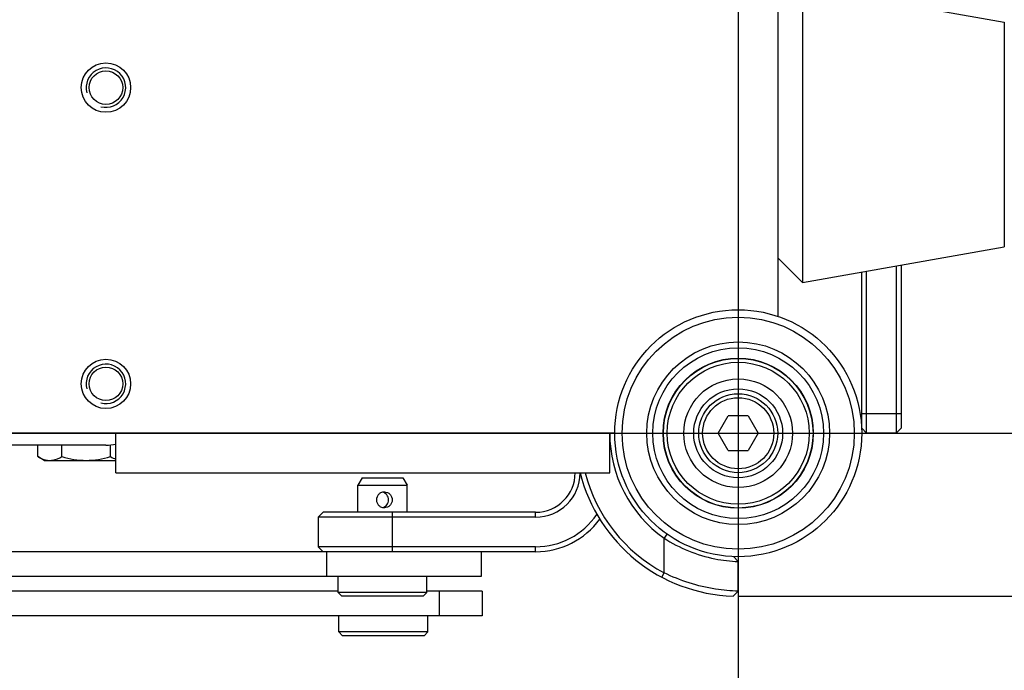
# Model space of a CAD drawing. Header units: millimetres. Extents: x 0 to 420, y 0 to 297.
# Tile 10 of 56: x 134 to 148, y 69 to 78. Entities that reach past the tile are written whole.
import ezdxf

# ---------------------------------------------------------------- set-up
doc = ezdxf.new("R2010")
doc.units = ezdxf.units.MM
doc.header["$LTSCALE"] = 23.1
doc.layers.get('0').update_dxf_attribs({"linetype": 'CONTINUOUS'})
doc.layers.add('02___PRT_ALL_AXES', color=7, linetype='CONTINUOUS')
doc.layers.add('DIM_PILOTEES', color=7, linetype='CONTINUOUS')
doc.styles.get("Standard").update_dxf_attribs({"font": 'txt', "width": 0.7})
doc.dimstyles.new('DIMSTYLE_1', dxfattribs={"dimtxt": 2.5, "dimasz": 3.5, "dimexe": 2, "dimexo": 0, "dimtad": 1, "dimlfac": 14.285714, "dimdsep": 46, "dimtxsty": 'Standard', "dimblk": '_FILLED', "dimblk1": '_FILLED', "dimblk2": '_FILLED', "dimcen": 0.09, "dimazin": 2, "dimtp": 0.8, "dimtm": 0.8, "dimtfac": 1, "dimtofl": 0, "dimtmove": 0, "dimatfit": 3, "dimldrblk": '_FILLED', "dimfxl": 0, "dimtolj": 1, "dimarcsym": 0})
doc.dimstyles.new('DIMSTYLE_2', dxfattribs={"dimtxt": 2.5, "dimasz": 3.5, "dimexe": 2, "dimexo": 0, "dimtad": 1, "dimlfac": 14.285714, "dimdsep": 46, "dimtxsty": 'Standard', "dimblk": '_FILLED', "dimblk1": '_FILLED', "dimblk2": '_FILLED', "dimcen": 0.09, "dimazin": 2, "dimtp": 1.2, "dimtm": 1.2, "dimtfac": 1, "dimtofl": 0, "dimtmove": 0, "dimatfit": 3, "dimldrblk": '_FILLED', "dimfxl": 0, "dimtolj": 1, "dimarcsym": 0})

# ---------------------------------------------------------------- blocks, each defined once
blk = doc.blocks.new('_FILLED')
at = {"color": 0, "linetype": 'ByBlock'}
blk.add_solid([(0, 0), (-1, 0.1429), (-1, -0.1429)], dxfattribs=at)
blk = doc.blocks.new('*D1')
at = {"layer": 'DIM_PILOTEES', "color": 2, "linetype": 'Continuous'}
for p, q in [((108.182, 123.596), (159.01, 123.596)), ((157.01, 123.596), (157.01, 97.906)), ((157.01, 72.216), (157.01, 97.906)), ((108.182, 72.216), (159.01, 72.216))]:
    blk.add_line(p, q, dxfattribs=at)
at = {"layer": 'DIM_PILOTEES', "color": 2, "linetype": 'Continuous', "xscale": 3.5, "yscale": 3.5, "zscale": 3.5}
for p, rotation in [((157.01, 123.596), 90), ((157.01, 72.216), 270)]:
    blk.add_blockref('_FILLED', p, dxfattribs=dict(at, rotation=rotation))
at = {"layer": 'DIM_PILOTEES', "color": 2, "linetype": 'Continuous', "insert": (153.885, 97.906), "char_height": 2.5, "width": 8.57143, "attachment_point": 2, "rotation": 90, "line_spacing_factor": 0.9}
blk.add_mtext('{\\ftxt;\\W0.0001;\\H0.0001;\\~}{\\ftxt;\\W2.2857142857;\\H2.5; }{\\ftxt;\\W0.0001;\\H0.0001;\\~}', dxfattribs=at)
blk = doc.blocks.new('*D2')
at = {"layer": 'DIM_PILOTEES', "color": 2, "linetype": 'Continuous'}
for p, q in [((72.622, 97.906), (72.622, 58.168)), ((143.742, 97.906), (143.742, 58.168)), ((72.622, 60.168), (108.182, 60.168)), ((143.742, 60.168), (108.182, 60.168))]:
    blk.add_line(p, q, dxfattribs=at)
at = {"layer": 'DIM_PILOTEES', "color": 2, "linetype": 'Continuous', "xscale": 3.5, "yscale": 3.5, "zscale": 3.5, "rotation": 180}
blk.add_blockref('_FILLED', (72.622, 60.168), dxfattribs=at)
at = {"layer": 'DIM_PILOTEES', "color": 2, "linetype": 'Continuous', "xscale": 3.5, "yscale": 3.5, "zscale": 3.5}
blk.add_blockref('_FILLED', (143.742, 60.168), dxfattribs=at)
at = {"layer": 'DIM_PILOTEES', "color": 2, "linetype": 'Continuous', "insert": (108.182, 63.293), "char_height": 2.5, "width": 10.17857, "attachment_point": 2, "line_spacing_factor": 0.9}
blk.add_mtext('{\\ftxt;\\W0.0001;\\H0.0001;\\~}{\\ftxt;\\W2.7142857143;\\H2.5; }{\\ftxt;\\W0.0001;\\H0.0001;\\~}', dxfattribs=at)
blk = doc.blocks.new('*D3')
at = {"layer": 'DIM_PILOTEES', "color": 2, "linetype": 'Continuous'}
for p, q in [((143.742, 125.906), (167.635, 125.906)), ((165.635, 125.906), (165.635, 97.906)), ((165.635, 69.906), (165.635, 97.906)), ((143.742, 69.906), (167.635, 69.906))]:
    blk.add_line(p, q, dxfattribs=at)
at = {"layer": 'DIM_PILOTEES', "color": 2, "linetype": 'Continuous', "xscale": 3.5, "yscale": 3.5, "zscale": 3.5}
for p, rotation in [((165.635, 125.906), 90), ((165.635, 69.906), 270)]:
    blk.add_blockref('_FILLED', p, dxfattribs=dict(at, rotation=rotation))
at = {"layer": 'DIM_PILOTEES', "color": 2, "linetype": 'Continuous', "insert": (162.51, 97.906), "char_height": 2.5, "width": 8.83929, "attachment_point": 2, "rotation": 90, "line_spacing_factor": 0.9}
blk.add_mtext('{\\ftxt;\\W0.0001;\\H0.0001;\\~}{\\ftxt;\\W2.3571428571;\\H2.5; }{\\ftxt;\\W0.0001;\\H0.0001;\\~}', dxfattribs=at)
blk = doc.blocks.new('*D5')
at = {"layer": 'DIM_PILOTEES', "color": 2, "linetype": 'Continuous'}
for p, q in [((68.562, 76.44), (68.562, 51.672)), ((147.802, 76.451), (147.802, 51.672)), ((68.562, 53.672), (108.182, 53.672)), ((147.802, 53.672), (108.182, 53.672))]:
    blk.add_line(p, q, dxfattribs=at)
at = {"layer": 'DIM_PILOTEES', "color": 2, "linetype": 'Continuous', "xscale": 3.5, "yscale": 3.5, "zscale": 3.5, "rotation": 180}
blk.add_blockref('_FILLED', (68.562, 53.672), dxfattribs=at)
at = {"layer": 'DIM_PILOTEES', "color": 2, "linetype": 'Continuous', "xscale": 3.5, "yscale": 3.5, "zscale": 3.5}
blk.add_blockref('_FILLED', (147.802, 53.672), dxfattribs=at)
at = {"layer": 'DIM_PILOTEES', "color": 2, "linetype": 'Continuous', "insert": (108.182, 56.797), "char_height": 2.5, "width": 9.91071, "attachment_point": 2, "line_spacing_factor": 0.9}
blk.add_mtext('{\\ftxt;\\W0.0001;\\H0.0001;\\~}{\\ftxt;\\W2.6428571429;\\H2.5; }{\\ftxt;\\W0.0001;\\H0.0001;\\~}', dxfattribs=at)

msp = doc.modelspace()

# ---------------------------------------------------------------- linework, layer by layer
at = {"color": 7, "linetype": 'Continuous'}
for p, q in [((143.74153, 80.8258), (143.74153, 73.9658)), ((144.30153, 80.8258), (144.30153, 73.87263)), ((144.65153, 78.5508), (147.51279, 78.04214)), ((144.65153, 78.5508), (144.65153, 74.3508)), ((147.51279, 78.04214), (147.51279, 74.85947)), ((144.65153, 74.3508), (147.51279, 74.85947)), ((144.30153, 74.7008), (144.65153, 74.3508)), ((145.56153, 72.2158), (145.56153, 74.51258)), ((145.98153, 74.58725), (145.98153, 72.2158)), ((146.05153, 74.59969), (146.05153, 72.2858)), ((145.49153, 72.2858), (145.49153, 74.50014)), ((143.45863, 72.2158), (143.60008, 72.4608)), ((143.88298, 72.4608), (143.60008, 72.4608)), ((143.88298, 72.4608), (144.02443, 72.2158)), ((145.49153, 72.4958), (146.05153, 72.4958)), ((145.49153, 72.2858), (145.56153, 72.2158)), ((146.05153, 72.2858), (145.98153, 72.2158)), ((134.92153, 72.2158), (141.92153, 72.2158)), ((134.92153, 71.6558), (134.92153, 72.2158)), ((141.92153, 71.6558), (141.92153, 72.2158)), ((143.60008, 71.9708), (143.45863, 72.2158)), ((144.02443, 72.2158), (143.88298, 71.9708)), ((145.98153, 72.2158), (145.56153, 72.2158)), ((134.78153, 72.0478), (129.18153, 72.0478)), ((133.81449, 71.88397), (133.81449, 72.0478)), ((134.15801, 71.88397), (134.15801, 72.0478)), ((134.84506, 71.88397), (134.84506, 72.05135)), ((133.90657, 71.8308), (133.81449, 71.88397)), ((143.60008, 71.9708), (143.88298, 71.9708)), ((133.90657, 71.8308), (134.92153, 71.8308)), ((134.92153, 71.6558), (141.92153, 71.6558)), ((138.41215, 71.5858), (138.35153, 71.4808)), ((138.41215, 71.5858), (138.99091, 71.5858)), ((138.99091, 71.5858), (139.05153, 71.4808)), ((138.35153, 71.4808), (139.05153, 71.4808)), ((138.35153, 71.0958), (138.35153, 71.4808)), ((139.05153, 71.0958), (139.05153, 71.4808)), ((137.79153, 71.0258), (137.86153, 71.0958)), ((140.87153, 71.0258), (137.79153, 71.0258)), ((137.79153, 71.0258), (137.79153, 70.6058)), ((140.87153, 71.0958), (137.86153, 71.0958)), ((138.84153, 70.5358), (138.84153, 71.0958)), ((140.87153, 71.0258), (140.87153, 71.0958)), ((142.73192, 70.78641), (142.69153, 70.72923)), ((140.87153, 70.6058), (137.79153, 70.6058)), ((137.86153, 70.5358), (137.79153, 70.6058)), ((140.87153, 70.5358), (140.87153, 70.6058)), ((142.69153, 70.23714), (142.69153, 70.72923)), ((140.87153, 70.5358), (138.00855, 70.5358)), ((143.74153, 70.39715), (143.67422, 70.4671)), ((143.74153, 69.9769), (143.74153, 70.39715)), ((138.07153, 69.9583), (138.07153, 70.1858)), ((139.33153, 69.9583), (139.33153, 70.1858)), ((142.65872, 70.17531), (142.69153, 70.23714)), ((139.33153, 69.9583), (138.07153, 69.9583)), ((138.12403, 69.9058), (138.07153, 69.9583)), ((139.27903, 69.9058), (138.12403, 69.9058)), ((139.27903, 69.9058), (139.33153, 69.9583)), ((143.66934, 69.90693), (143.74153, 69.9769)), ((138.08195, 69.3983), (138.08195, 69.6258)), ((139.34195, 69.3983), (139.34195, 69.6258)), ((139.34195, 69.3983), (138.08195, 69.3983)), ((138.13445, 69.3458), (138.08195, 69.3983)), ((139.28945, 69.3458), (139.34195, 69.3983)), ((139.28945, 69.3458), (138.13445, 69.3458))]:
    msp.add_line(p, q, dxfattribs=at)
for radius in [1.75, 1.645, 1.295, 1.211, 1.06472, 1.0605, 1.00625, 0.77, 0.63, 0.56, 0.504]:
    msp.add_circle((143.74153, 72.2158), radius, dxfattribs=at)
for centre, radius, start, end in [((143.74153, 72.2158), 1.82, 180, 234.765582), ((134.78153, 72.7478), 0.7, 270, 281.547213), ((140.87153, 71.6558), 0.56, 270, 360), ((140.87153, 71.6558), 0.63, 270, 359.712754), ((143.74153, 72.2158), 2.31, 194.031201, 268.209215), ((143.74153, 72.2158), 2.24, 194.477522, 242.046813), ((140.87153, 71.6558), 1.05, 270, 325.736957), ((140.87153, 71.6558), 1.12, 270, 324.085668)]:
    msp.add_arc(centre, radius, start, end, dxfattribs=at)
for points, knots in [([(133.81449, 71.88397), (133.82821, 71.87604), (133.88133, 71.84788), (133.94182, 71.83078), (133.98625, 71.83081)], [0, 0, 0, 0, 0.26299896, 1, 1, 1, 1]), ([(133.98625, 71.83081), (134.00081, 71.8308), (134.06128, 71.83606), (134.11834, 71.86106), (134.15801, 71.88397)], [0, 0, 0, 0, 0.24128164, 1, 1, 1, 1]), ([(138.72792, 71.3828), (138.71327, 71.3828), (138.68369, 71.37688), (138.64628, 71.35206), (138.62089, 71.31495), (138.61183, 71.2708), (138.62089, 71.22666), (138.64628, 71.18955), (138.68369, 71.16473), (138.71327, 71.1588), (138.72792, 71.1588)], [0, 0, 0, 0, 0.12529301, 0.25022064, 0.3748641, 0.5000009, 0.62513668, 0.74978134, 0.87471328, 1, 1, 1, 1]), ([(138.78821, 71.2708), (138.78821, 71.29534), (138.77051, 71.34579), (138.72532, 71.37391), (138.70145, 71.37967)], [0, 0, 0, 0, 0.49979023, 1, 1, 1, 1]), ([(138.72792, 71.3828), (138.74245, 71.3828), (138.77166, 71.377), (138.80832, 71.35197), (138.83259, 71.31474), (138.83822, 71.28542), (138.83822, 71.2708)], [0, 0, 0, 0, 0.25093147, 0.49877749, 0.74754651, 1, 1, 1, 1]), ([(138.70149, 71.16195), (138.72535, 71.16771), (138.77052, 71.19583), (138.78821, 71.24627), (138.78821, 71.2708)], [0, 0, 0, 0, 0.50019581, 1, 1, 1, 1]), ([(138.83822, 71.2708), (138.83822, 71.25619), (138.83259, 71.22687), (138.80833, 71.18964), (138.77166, 71.16461), (138.74245, 71.1588), (138.72792, 71.1588)], [0, 0, 0, 0, 0.2524413, 0.50120571, 0.74905369, 1, 1, 1, 1]), ([(142.69153, 70.72923), (142.90795, 70.58656), (143.26184, 70.44392), (143.63138, 70.40071), (143.74153, 70.39715)], [0, 0, 0, 0, 0.7006925, 1, 1, 1, 1]), ([(143.74153, 69.9769), (143.63468, 69.97983), (143.27264, 70.0133), (142.92015, 70.12391), (142.69153, 70.23714)], [0, 0, 0, 0, 0.29587432, 1, 1, 1, 1])]:
    msp.add_open_spline(points, degree=3, knots=knots, dxfattribs=at)
for points in [[(134.15801, 71.88397), (134.26933, 71.85183), (134.38566, 71.83077), (134.50153, 71.83081)], [(134.50153, 71.83081), (134.6174, 71.83077), (134.73373, 71.85183), (134.84506, 71.88397)], [(134.84506, 71.88397), (134.86944, 71.86989), (134.89494, 71.85738), (134.9215, 71.84803)]]:
    msp.add_open_spline(points, degree=3, dxfattribs=at)
at = {"layer": '02___PRT_ALL_AXES', "color": 7, "linetype": 'Continuous'}
for p, q in [((143.74153, 121.8458), (143.74153, 73.9658)), ((141.99153, 72.2158), (74.37153, 72.2158)), ((138.00855, 70.5358), (78.50153, 70.5358)), ((137.90974, 70.5358), (137.90974, 70.1858)), ((140.10153, 70.5358), (140.10153, 70.1858)), ((140.10153, 70.1858), (78.01153, 70.1858)), ((138.07153, 69.9758), (76.26153, 69.9758)), ((140.11195, 69.9758), (139.33153, 69.9758)), ((139.50374, 69.9758), (139.50374, 69.6258)), ((140.11195, 69.9758), (140.11195, 69.6258)), ((140.11195, 69.6258), (76.26153, 69.6258))]:
    msp.add_line(p, q, dxfattribs=at)
for centre, radius in [((134.78153, 77.1158), 0.35), ((134.78153, 77.1158), 0.238), ((134.78153, 72.9158), 0.35), ((134.78153, 72.9158), 0.238)]:
    msp.add_circle(centre, radius, dxfattribs=at)
at = {"layer": '02___PRT_ALL_AXES', "color": 2, "linetype": 'Continuous'}
for centre in [(134.78153, 77.1158), (134.78153, 72.9158)]:
    msp.add_arc(centre, 0.28, 255, 195, dxfattribs=at)

# ---------------------------------------------------------------- dimensions: what is measured, and where the dimension line sits
at = {"layer": 'DIM_PILOTEES', "color": 2, "linetype": 'Continuous'}
for base, p1, p2, text, picture, middle in [((165.63511, 69.9058), (143.74153, 125.9058), (143.74153, 69.9058), '{\\ftxt;\\W0.0001;\\H0.0001;\\~}{\\ftxt;\\W2.3571428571;\\H2.5; }{\\ftxt;\\W0.0001;\\H0.0001;\\~}', '*D3', (165.63511, 97.54866)), ((157.00958, 72.2158), (108.18153, 123.5958), (108.18153, 72.2158), '{\\ftxt;\\W0.0001;\\H0.0001;\\~}{\\ftxt;\\W2.2857142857;\\H2.5; }{\\ftxt;\\W0.0001;\\H0.0001;\\~}', '*D1', (157.00958, 97.54866))]:
    dim = msp.add_linear_dim(base=base, p1=p1, p2=p2, angle=270, text=text, dimstyle='DIMSTYLE_1', dxfattribs=at)
    dim.commit()
    dim.dimension.update_dxf_attribs({"geometry": picture, "text_midpoint": middle, "dimtype": 160})
for base, p1, p2, text, picture, middle in [((143.74153, 60.16752), (72.62153, 97.9058), (143.74153, 97.9058), '{\\ftxt;\\W0.0001;\\H0.0001;\\~}{\\ftxt;\\W2.7142857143;\\H2.5; }{\\ftxt;\\W0.0001;\\H0.0001;\\~}', '*D2', (107.82439, 60.16752)), ((147.80153, 53.67225), (68.56153, 76.43973), (147.80153, 76.4508), '{\\ftxt;\\W0.0001;\\H0.0001;\\~}{\\ftxt;\\W2.6428571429;\\H2.5; }{\\ftxt;\\W0.0001;\\H0.0001;\\~}', '*D5', (107.82439, 53.67225))]:
    dim = msp.add_linear_dim(base=base, p1=p1, p2=p2, text=text, dimstyle='DIMSTYLE_2', dxfattribs=at)
    dim.commit()
    dim.dimension.update_dxf_attribs({"geometry": picture, "text_midpoint": middle, "dimtype": 160})

doc.saveas('drawing.dxf')
